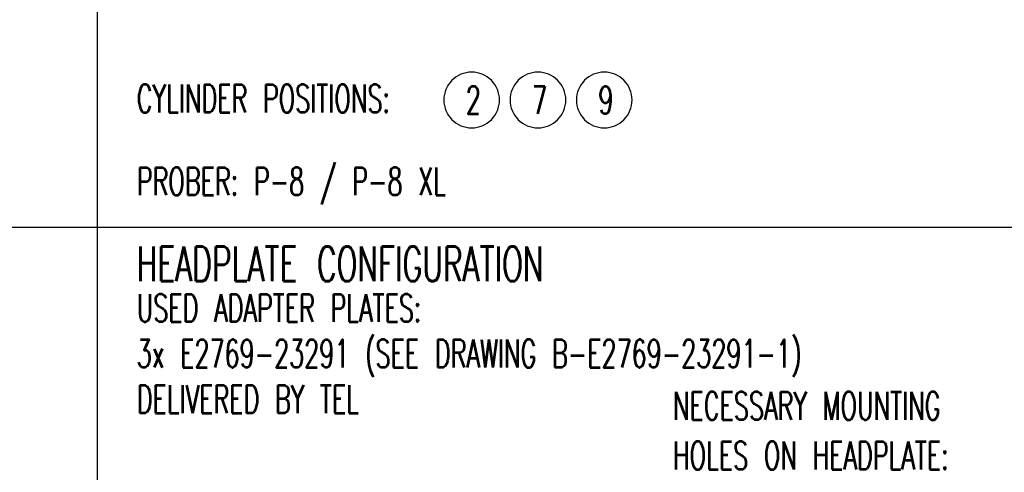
# Model space of a CAD drawing. Extents: x -1765 to 4890, y -3481 to 1222.
# Tile 47 of 98: x 306 to 1494, y -1146 to -599. Entities that reach past the tile are written whole.
import ezdxf

# ---------------------------------------------------------------- set-up
doc = ezdxf.new("R2010")
doc.units = 0
doc.layers.add('1', color=7, linetype='CONTINUOUS')
doc.styles.add('CONVERTER_1', font='txt.shx', dxfattribs={"width": 0.63})

# ---------------------------------------------------------------- blocks, each defined once
blk = doc.blocks.new('TEXT__271', base_point=(-2000, -2800))
at = {"layer": '1', "color": 7, "linetype": 'CONTINUOUS'}
blk.add_line((400, 800), (400, -2940), dxfattribs=at)
at = {"layer": '1', "color": 1, "linetype": 'CONTINUOUS'}
for p, q in [((3700, -850), (-700, -850)), ((4800, -850), (400, -850))]:
    blk.add_line(p, q, dxfattribs=at)
at = {"layer": '1', "color": 1}
for points in [[(851.7, -729.7), (851.7, -729.7, 0.414214), (885.3, -696.1), (885.3, -696.1, 0.414214), (851.7, -662.5), (851.7, -662.5, 0.414214), (818.1, -696.1), (818.1, -696.1, 0.414214)], [(931.7, -729.7), (931.7, -729.7, 0.414214), (965.3, -696.1), (965.3, -696.1, 0.414214), (931.7, -662.5), (931.7, -662.5, 0.414214), (898.1, -696.1), (898.1, -696.1, 0.414214)], [(1011.7, -729.7), (1011.7, -729.7, 0.414214), (1045.3, -696.1), (1045.3, -696.1, 0.414214), (1011.7, -662.5), (1011.7, -662.5, 0.414214), (978.1, -696.1), (978.1, -696.1, 0.414214)]]:
    blk.add_lwpolyline(points, format="xyb", close=True, dxfattribs=at)
at = {"layer": '1', "color": 1, "style": 'CONVERTER_1', "width": 0.63}
for s, p in [('CYLINDER POSITIONS:', (447.6, -711)), ('2', (844.6, -712.9)), ('7', (924.6, -712.9)), ('9', (1004.6, -712.9)), ('PROBER: P-8 / P-8 XL', (447.6, -811)), ('USED ADAPTER PLATES:', (447.6, -964)), ('3x E2769-23291 (SEE DRAWING B-E2769-23291-1)', (447.6, -1019)), ('DELIVERED BY TEL', (447.6, -1074)), ('NECESSARY MOUNTING', (1094.6, -1082)), ('HOLES ON HEADPLATE:', (1094.6, -1142))]:
    blk.add_text(s, height=33.6, dxfattribs=at).set_placement(p)
at = {"layer": '1', "color": 7, "style": 'CONVERTER_1', "width": 0.63}
blk.add_text('HEADPLATE CONFIGURATION', height=42, dxfattribs=at).set_placement((447.6, -915))

msp = doc.modelspace()

# ---------------------------------------------------------------- block references
at = {"layer": '1'}
msp.add_blockref('TEXT__271', (-2000, -2800), dxfattribs=at)

doc.saveas('drawing.dxf')
